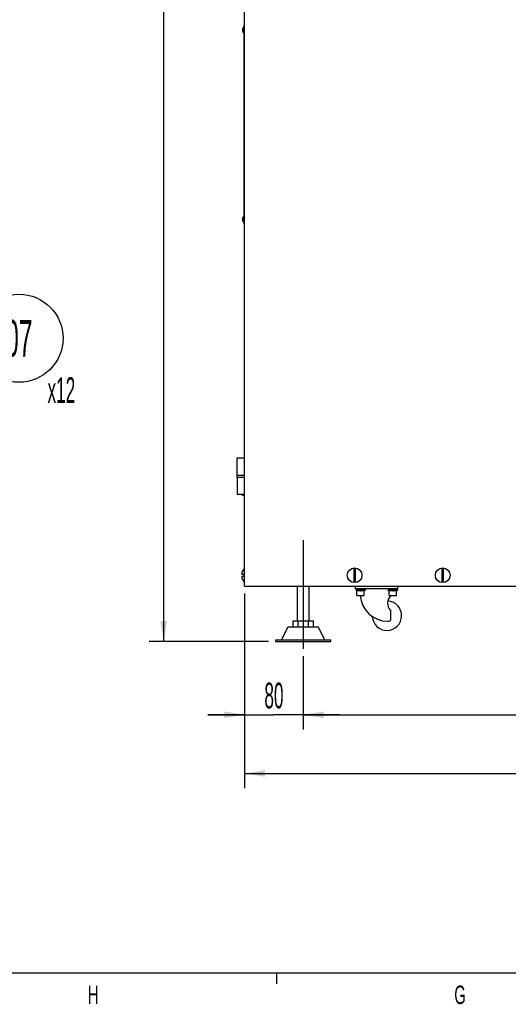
# Model space of a CAD drawing. Header units: millimetres. Extents: x 0 to 12585, y -1 to 8895.
# Tile 40 of 52: x 6690 to 7689, y 86 to 2098. Entities that reach past the tile are written whole.
import ezdxf

# ---------------------------------------------------------------- set-up
doc = ezdxf.new("R2010")
doc.units = ezdxf.units.MM
doc.header["$LTSCALE"] = 693.825
doc.linetypes.add('CENTER', pattern=[0.6, 0.375, -0.075, 0.075, -0.075])
doc.layers.get('0').update_dxf_attribs({"linetype": 'CONTINUOUS'})
for name, color, linetype in [('02___PRT_ALL_AXES', 7, 'CONTINUOUS'), ('7_ALL_FEATURES', 7, 'CONTINUOUS'), ('ALL_AXIS', 7, 'CONTINUOUS'), ('ALL_COSM_SKETCH', 7, 'CONTINUOUS')]:
    doc.layers.add(name, color=color, linetype=linetype)
doc.styles.get("Standard").update_dxf_attribs({"font": 'txt', "width": 0.5})
doc.styles.add('TEXTSTYLE_2', font='txt', dxfattribs={"width": 0.6})
doc.dimstyles.new('DIMSTYLE_1', dxfattribs={"dimtxt": 52.5, "dimasz": 41.4, "dimexe": 2, "dimexo": 1, "dimgap": 0.875, "dimtad": 1, "dimdec": 3, "dimlfac": 0.666667, "dimdsep": 46, "dimtxsty": 'Standard', "dimblk": '_FILLED', "dimblk1": '_FILLED', "dimblk2": '_FILLED', "dimcen": 0.09, "dimadec": 3, "dimazin": 2, "dimtp": 1.2, "dimtm": 1.2, "dimtfac": 1, "dimtdec": 3, "dimtofl": 0, "dimtmove": 0, "dimatfit": 3, "dimldrblk": '_FILLED', "dimfxl": 0, "dimtolj": 1, "dimarcsym": 0})
doc.dimstyles.new('DIMSTYLE_3', dxfattribs={"dimtxt": 52.5, "dimasz": 41.4, "dimexe": 2, "dimexo": 1, "dimgap": 0.875, "dimtad": 1, "dimdec": 3, "dimlfac": 0.666667, "dimdsep": 46, "dimtxsty": 'Standard', "dimblk": '_FILLED', "dimblk1": '_FILLED', "dimblk2": '_FILLED', "dimcen": 0.09, "dimadec": 3, "dimazin": 2, "dimtp": 0.3, "dimtm": 0.3, "dimtfac": 1, "dimtdec": 3, "dimtofl": 0, "dimtmove": 0, "dimatfit": 3, "dimldrblk": '_FILLED', "dimfxl": 0, "dimtolj": 1, "dimarcsym": 0})

# ---------------------------------------------------------------- blocks, each defined once
blk = doc.blocks.new('_FILLED')
at = {"color": 0, "linetype": 'ByBlock'}
blk.add_solid([(0, 0), (-1, 0.163), (-1, -0.163)], dxfattribs=at)
blk = doc.blocks.new('*D54')
at = {"color": 2, "linetype": 'Continuous'}
for p, q in [((7134.5, 3527.3), (6954.1, 3527.3)), ((6984.1, 3527.3), (6984.1, 2177.3)), ((6984.1, 827.3), (6984.1, 2177.3)), ((7198.3, 827.3), (6954.1, 827.3))]:
    blk.add_line(p, q, dxfattribs=at)
at = {"color": 2, "linetype": 'Continuous', "xscale": 41.4, "yscale": 41.4, "zscale": 41.4}
for p, rotation in [((6984.1, 3527.3), 90), ((6984.1, 827.3), 270)]:
    blk.add_blockref('_FILLED', p, dxfattribs=dict(at, rotation=rotation))
at = {"color": 2, "linetype": 'Continuous', "insert": (6918.5, 2177.3), "char_height": 52.5, "width": 105, "attachment_point": 2, "rotation": 90, "line_spacing_factor": 0.9}
blk.add_mtext('1800', dxfattribs=at)
blk = doc.blocks.new('*D59')
at = {"color": 2, "linetype": 'Continuous'}
for p, q in [((7149.5, 924.8), (7149.5, 647.3)), ((7269.5, 797.3), (7269.5, 647.3)), ((7149.5, 677.3), (7074.5, 677.3)), ((7074.5, 677.3), (7209.5, 677.3)), ((7344.5, 677.3), (7209.5, 677.3)), ((7269.5, 677.3), (7344.5, 677.3))]:
    blk.add_line(p, q, dxfattribs=at)
at = {"color": 2, "linetype": 'Continuous', "xscale": 41.4, "yscale": 41.4, "zscale": 41.4}
blk.add_blockref('_FILLED', (7149.5, 677.3), dxfattribs=at)
at = {"color": 2, "linetype": 'Continuous', "xscale": 41.4, "yscale": 41.4, "zscale": 41.4, "rotation": 180}
blk.add_blockref('_FILLED', (7269.5, 677.3), dxfattribs=at)
at = {"color": 2, "linetype": 'Continuous', "insert": (7209.5, 742.9), "char_height": 52.5, "width": 52.5, "attachment_point": 2, "line_spacing_factor": 0.9}
blk.add_mtext('80', dxfattribs=at)
blk = doc.blocks.new('*D60')
at = {"color": 2, "linetype": 'Continuous'}
for p, q in [((7269.5, 797.3), (7269.5, 647.3)), ((8829.5, 797.3), (8829.5, 647.3)), ((7269.5, 677.3), (8049.5, 677.3)), ((8829.5, 677.3), (8049.5, 677.3))]:
    blk.add_line(p, q, dxfattribs=at)
at = {"color": 2, "linetype": 'Continuous', "xscale": 41.4, "yscale": 41.4, "zscale": 41.4, "rotation": 180}
blk.add_blockref('_FILLED', (7269.5, 677.3), dxfattribs=at)
at = {"color": 2, "linetype": 'Continuous', "xscale": 41.4, "yscale": 41.4, "zscale": 41.4}
blk.add_blockref('_FILLED', (8829.5, 677.3), dxfattribs=at)
at = {"color": 2, "linetype": 'Continuous', "insert": (8049.5, 742.9), "char_height": 52.5, "width": 105, "attachment_point": 2, "line_spacing_factor": 0.9}
blk.add_mtext('1040', dxfattribs=at)
blk = doc.blocks.new('*D62')
at = {"color": 2, "linetype": 'Continuous'}
for p, q in [((7149.5, 924.8), (7149.5, 527.3)), ((8949.5, 924.8), (8949.5, 527.3)), ((7149.5, 557.3), (8049.5, 557.3)), ((8949.5, 557.3), (8049.5, 557.3))]:
    blk.add_line(p, q, dxfattribs=at)
at = {"color": 2, "linetype": 'Continuous', "xscale": 41.4, "yscale": 41.4, "zscale": 41.4, "rotation": 180}
blk.add_blockref('_FILLED', (7149.5, 557.3), dxfattribs=at)
at = {"color": 2, "linetype": 'Continuous', "xscale": 41.4, "yscale": 41.4, "zscale": 41.4}
blk.add_blockref('_FILLED', (8949.5, 557.3), dxfattribs=at)
at = {"color": 2, "linetype": 'Continuous', "insert": (8049.5, 622.9), "char_height": 52.5, "width": 105, "attachment_point": 2, "line_spacing_factor": 0.9}
blk.add_mtext('1200', dxfattribs=at)
blk = doc.blocks.new('BOM BALLOON 197_BL54', base_point=(6711.8, 1425.7))
at = {"color": 2, "linetype": 'Continuous'}
blk.add_circle((6688.2, 1446.8), 90, dxfattribs=at)
at = {"color": 2, "linetype": 'Continuous', "width": 0.5}
for s, height, p in [('507', 75, (6632, 1409.3)), ('x12', 52.5, (6746.6, 1314.6))]:
    blk.add_text(s, height=height, dxfattribs=at).set_placement(p)

msp = doc.modelspace()

# ---------------------------------------------------------------- linework, layer by layer
at = {"color": 3, "linetype": 'Continuous'}
for p, q in [((7149.5173, 939.7717), (7149.5173, 3520.3717)), ((7134.1423, 1167.0217), (7134.1423, 1202.2717)), ((7134.1424, 1202.2717), (7149.5173, 1202.2717)), ((7134.1423, 1162.5217), (7134.1423, 1127.2717)), ((7134.1424, 1167.0217), (7149.5173, 1167.0217)), ((7149.5173, 1162.5217), (7134.1424, 1162.5217)), ((7149.5173, 1127.2717), (7134.1424, 1127.2717)), ((7149.5173, 939.7717), (8949.5173, 939.7717))]:
    msp.add_line(p, q, dxfattribs=at)
at = {"color": 7, "linetype": 'Continuous'}
for p, q in [((7148.9173, 1680.7717), (7148.9173, 2085.7717)), ((7148.9173, 2085.7717), (7149.5173, 2085.7717)), ((7148.9173, 2084.2717), (7149.5173, 2084.2717)), ((7148.9173, 1682.2717), (7149.5173, 1682.2717)), ((7148.9173, 1680.7717), (7149.5173, 1680.7717)), ((7372.7923, 975.4066), (7372.7923, 949.1369)), ((7376.2423, 949.1369), (7376.2423, 975.4066)), ((7552.7923, 975.4066), (7552.7923, 949.1369)), ((7556.2423, 949.1369), (7556.2423, 975.4066)), ((7148.0173, 963.9967), (7143.5858, 963.9967)), ((7143.5858, 960.5467), (7148.0173, 960.5467)), ((7148.0173, 963.9967), (7148.0173, 960.5467)), ((7257.5173, 869.2717), (7257.5173, 939.7717)), ((7281.5173, 869.2717), (7281.5173, 939.7717)), ((7376.0173, 934.9717), (7376.0173, 939.7717)), ((7463.0173, 934.9717), (7376.0173, 934.9717)), ((7386.4212, 930.3217), (7377.3674, 930.3217)), ((7386.4212, 930.3217), (7385.3721, 932.5717)), ((7387.6625, 930.3217), (7386.6134, 932.5717)), ((7395.6672, 930.3217), (7387.6625, 930.3217)), ((7452.4212, 930.3217), (7443.3674, 930.3217)), ((7452.4212, 930.3217), (7451.3721, 932.5717)), ((7453.6625, 930.3217), (7452.6134, 932.5717)), ((7461.6672, 930.3217), (7453.6625, 930.3217)), ((7463.0173, 934.9717), (7463.0173, 939.7717)), ((7248.7327, 869.2717), (7290.3019, 869.2717)), ((7248.7327, 857.2717), (7248.7327, 869.2717)), ((7259.125, 857.2717), (7259.125, 869.2717)), ((7279.9096, 857.2717), (7279.9096, 869.2717)), ((7290.3019, 857.2717), (7290.3019, 869.2717)), ((7225.2673, 830.2717), (7238.7673, 857.2717)), ((7238.7676, 857.2717), (7300.2671, 857.2717)), ((7313.7673, 830.2717), (7300.2673, 857.2717)), ((7213.2673, 827.2717), (7213.2673, 830.2717)), ((7213.2674, 830.2717), (7325.7672, 830.2717)), ((7213.2674, 827.2717), (7325.7672, 827.2717)), ((7325.7673, 827.2717), (7325.7673, 830.2717)), ((375, 150), (12464.9998, 150))]:
    msp.add_line(p, q, dxfattribs=at)
at = {"color": 2, "linetype": 'Continuous'}
msp.add_line((7215, 150), (7215, 127.5), dxfattribs=at)
at = {"color": 7, "linetype": 'Continuous'}
for centre, radius, start, end in [((7374.5173, 962.2717), 13.2476, 82.518165, 97.481835), ((7554.5173, 962.2717), 13.2476, 82.518165, 97.481835), ((7374.5173, 962.2717), 13.2476, 262.518165, 277.481835), ((7554.5173, 962.2717), 13.2476, 262.518165, 277.481835), ((7442.0173, 924.7717), 56.25, 183.5258208, 270)]:
    msp.add_arc(centre, radius, start, end, dxfattribs=at)
at = {"layer": '02___PRT_ALL_AXES', "color": 7, "linetype": 'Continuous'}
for p, q in [((7134.5173, 1162.5217), (7134.5173, 1167.0217)), ((7447.5797, 890.1417), (7447.5797, 869.9931))]:
    msp.add_line(p, q, dxfattribs=at)
at = {"layer": '02___PRT_ALL_AXES', "color": 7, "linetype": 'CENTER'}
msp.add_line((7269.5173, 1034.2717), (7269.5173, 812.2717), dxfattribs=at)
at = {"layer": '02___PRT_ALL_AXES', "color": 7, "linetype": 'Continuous'}
for centre in [(7374.5173, 962.2717), (7554.5173, 962.2717)]:
    msp.add_circle(centre, 15, dxfattribs=at)
for centre, radius, start, end in [((7165.2673, 962.2717), 21.75, 136.397181, 175.4500532), ((7165.2673, 962.2717), 21.75, 184.5499468, 223.602819), ((7440.5173, 879.7717), 30, 183.1198301, 86.2302174), ((7464.8689, 905.0842), 22.8516, 134.6453444, 220.8360094), ((7442.0173, 879.7717), 11.25, 270, 299.6327152)]:
    msp.add_arc(centre, radius, start, end, dxfattribs=at)
at = {"layer": '7_ALL_FEATURES', "color": 7, "linetype": 'Continuous'}
msp.add_line((7142.3173, 1127.2717), (7149.5173, 1125.0217), dxfattribs=at)
at = {"layer": 'ALL_AXIS', "color": 7, "linetype": 'Continuous'}
for p, q in [((7148.4846, 2069.7217), (7148.4846, 2083.8217)), ((7148.4846, 2083.8217), (7148.9173, 2083.8217)), ((7148.4846, 2069.7217), (7148.9173, 2069.7217)), ((7148.4846, 1682.7217), (7148.4846, 1696.8217)), ((7148.4846, 1696.8217), (7148.9173, 1696.8217)), ((7148.4846, 1682.7217), (7148.9173, 1682.7217)), ((7377.1423, 934.9717), (7377.1423, 932.5717)), ((7377.1423, 932.5717), (7395.8923, 932.5717)), ((7377.3673, 932.5717), (7377.3673, 930.3217)), ((7379.0173, 921.3217), (7379.0173, 930.3217)), ((7386.4212, 930.3217), (7387.6625, 930.3217)), ((7394.0173, 921.3217), (7394.0173, 930.3217)), ((7395.6673, 932.5717), (7395.6673, 930.3217)), ((7395.8923, 934.9717), (7395.8923, 932.5717)), ((7443.1423, 934.9717), (7443.1423, 932.5717)), ((7443.1423, 932.5717), (7461.8923, 932.5717)), ((7443.3673, 932.5717), (7443.3673, 930.3217)), ((7445.0173, 921.3217), (7445.0173, 930.3217)), ((7452.4212, 930.3217), (7453.6625, 930.3217)), ((7460.0173, 921.3217), (7460.0173, 930.3217)), ((7461.6673, 932.5717), (7461.6673, 930.3217)), ((7461.8923, 934.9717), (7461.8923, 932.5717)), ((7379.0173, 921.3217), (7394.0173, 921.3217)), ((7445.0173, 921.3217), (7460.0173, 921.3217))]:
    msp.add_line(p, q, dxfattribs=at)
for centre in [(7154.3173, 2076.7717), (7154.3173, 1689.7717)]:
    msp.add_arc(centre, 9.15, 129.6019271, 230.3980729, dxfattribs=at)
at = {"layer": 'ALL_COSM_SKETCH', "color": 7, "linetype": 'Continuous'}
for points, knots in [([(7145.2779, 2077.7744), (7145.2699, 2077.7353), (7145.2577, 2077.6767), (7145.2422, 2077.5984), (7145.2343, 2077.5493), (7145.2276, 2077.5101), (7145.2235, 2077.4853), (7145.2202, 2077.4663), (7145.2171, 2077.4443), (7145.212, 2077.4047), (7145.206, 2077.3597), (7145.2003, 2077.3152), (7145.1952, 2077.2799), (7145.193, 2077.2518), (7145.1891, 2077.2119), (7145.1855, 2077.1726), (7145.1822, 2077.1384), (7145.1804, 2077.1181), (7145.1793, 2077.095), (7145.1776, 2077.067), (7145.175, 2077.0218), (7145.1723, 2076.9765), (7145.1701, 2076.9319), (7145.1694, 2076.8683), (7145.1681, 2076.8145), (7145.1673, 2076.7717)], [0, 0, 0, 0, 0.125, 0.1875, 0.25, 0.28125, 0.3125, 0.328125, 0.34375, 0.375, 0.4375, 0.46875, 0.5, 0.53125, 0.5625, 0.625, 0.65625, 0.671875, 0.6875, 0.71875, 0.75, 0.8125, 0.84375, 0.875, 1, 1, 1, 1]), ([(7145.1673, 2076.7717), (7145.168, 2076.7322), (7145.1688, 2076.6729), (7145.1707, 2076.5939), (7145.1737, 2076.5445), (7145.1756, 2076.5051), (7145.177, 2076.4802), (7145.1778, 2076.461), (7145.1797, 2076.439), (7145.1833, 2076.3992), (7145.1872, 2076.3541), (7145.1913, 2076.3095), (7145.1941, 2076.2741), (7145.1981, 2076.2462), (7145.2029, 2076.2063), (7145.208, 2076.167), (7145.2122, 2076.1328), (7145.2149, 2076.1126), (7145.2188, 2076.0897), (7145.2233, 2076.0619), (7145.2307, 2076.0169), (7145.2379, 2075.9719), (7145.2455, 2075.9275), (7145.2587, 2075.8647), (7145.2693, 2075.8114), (7145.2779, 2075.769)], [0, 0, 0, 0, 0.125, 0.1875, 0.25, 0.28125, 0.3125, 0.328125, 0.34375, 0.375, 0.4375, 0.46875, 0.5, 0.53125, 0.5625, 0.625, 0.65625, 0.671875, 0.6875, 0.71875, 0.75, 0.8125, 0.84375, 0.875, 1, 1, 1, 1]), ([(7146.2038, 2079.7628), (7146.1775, 2079.7247), (7146.1249, 2079.6487), (7146.0593, 2079.5534), (7146.0131, 2079.4872), (7145.9871, 2079.4485), (7145.9625, 2079.4062), (7145.9312, 2079.3545), (7145.894, 2079.2921), (7145.8565, 2079.2296), (7145.8258, 2079.1778), (7145.8, 2079.1359), (7145.7788, 2079.0957), (7145.7438, 2079.0262), (7145.7029, 2078.9464), (7145.6673, 2078.8769), (7145.6472, 2078.8367), (7145.6314, 2078.8078), (7145.6181, 2078.7744), (7145.5996, 2078.7315), (7145.5675, 2078.6556), (7145.5309, 2078.5693), (7145.4982, 2078.4933), (7145.4806, 2078.4505), (7145.4674, 2078.4098), (7145.4493, 2078.3581), (7145.4283, 2078.2964), (7145.407, 2078.2348), (7145.3896, 2078.183), (7145.375, 2078.1426), (7145.3628, 2078.0986), (7145.3425, 2078.02), (7145.313, 2077.9085), (7145.2896, 2077.8191), (7145.2779, 2077.7744)], [0, 0, 0, 0, 0.0625, 0.125, 0.15625, 0.171875, 0.1875, 0.21875, 0.25, 0.28125, 0.3125, 0.328125, 0.34375, 0.375, 0.4375, 0.46875, 0.484375, 0.5, 0.515625, 0.53125, 0.5625, 0.625, 0.65625, 0.671875, 0.6875, 0.71875, 0.75, 0.78125, 0.8125, 0.828125, 0.84375, 0.875, 0.9375, 1, 1, 1, 1]), ([(7145.2779, 2075.769), (7145.2887, 2075.7274), (7145.3103, 2075.6441), (7145.3376, 2075.5399), (7145.356, 2075.4673), (7145.3677, 2075.4252), (7145.3834, 2075.3808), (7145.4017, 2075.3261), (7145.4242, 2075.2602), (7145.4465, 2075.1943), (7145.4654, 2075.1397), (7145.4799, 2075.0951), (7145.4966, 2075.0539), (7145.5268, 2074.9833), (7145.561, 2074.9019), (7145.5907, 2074.831), (7145.6083, 2074.7903), (7145.6199, 2074.7604), (7145.6373, 2074.728), (7145.6584, 2074.6856), (7145.6964, 2074.6111), (7145.7394, 2074.5263), (7145.777, 2074.4515), (7145.7988, 2074.4097), (7145.8224, 2074.3713), (7145.8512, 2074.3222), (7145.8861, 2074.2637), (7145.9208, 2074.2052), (7145.9503, 2074.1563), (7145.9726, 2074.1176), (7145.9929, 2074.0873), (7146.0141, 2074.0565), (7146.0562, 2073.9953), (7146.1195, 2073.9033), (7146.1757, 2073.8215), (7146.2038, 2073.7807)], [0, 0, 0, 0, 0.0625, 0.125, 0.15625, 0.171875, 0.1875, 0.21875, 0.25, 0.28125, 0.3125, 0.328125, 0.34375, 0.375, 0.4375, 0.46875, 0.484375, 0.5, 0.515625, 0.53125, 0.5625, 0.625, 0.65625, 0.671875, 0.6875, 0.71875, 0.75, 0.78125, 0.8125, 0.828125, 0.84375, 0.859375, 0.875, 0.9375, 1, 1, 1, 1]), ([(7145.2779, 1690.7744), (7145.2699, 1690.7353), (7145.2577, 1690.6767), (7145.2422, 1690.5984), (7145.2343, 1690.5493), (7145.2276, 1690.5101), (7145.2235, 1690.4853), (7145.2202, 1690.4663), (7145.2171, 1690.4443), (7145.212, 1690.4047), (7145.206, 1690.3597), (7145.2003, 1690.3152), (7145.1952, 1690.2799), (7145.193, 1690.2518), (7145.1891, 1690.2119), (7145.1855, 1690.1726), (7145.1822, 1690.1384), (7145.1804, 1690.1181), (7145.1793, 1690.095), (7145.1776, 1690.067), (7145.175, 1690.0218), (7145.1723, 1689.9765), (7145.1701, 1689.9319), (7145.1694, 1689.8683), (7145.1681, 1689.8145), (7145.1673, 1689.7717)], [0, 0, 0, 0, 0.125, 0.1875, 0.25, 0.28125, 0.3125, 0.328125, 0.34375, 0.375, 0.4375, 0.46875, 0.5, 0.53125, 0.5625, 0.625, 0.65625, 0.671875, 0.6875, 0.71875, 0.75, 0.8125, 0.84375, 0.875, 1, 1, 1, 1]), ([(7146.2038, 1692.7628), (7146.1775, 1692.7247), (7146.1249, 1692.6487), (7146.0593, 1692.5534), (7146.0131, 1692.4872), (7145.9871, 1692.4485), (7145.9625, 1692.4062), (7145.9312, 1692.3545), (7145.894, 1692.2921), (7145.8565, 1692.2296), (7145.8258, 1692.1778), (7145.8, 1692.1359), (7145.7788, 1692.0957), (7145.7438, 1692.0262), (7145.7029, 1691.9464), (7145.6673, 1691.8769), (7145.6472, 1691.8367), (7145.6314, 1691.8078), (7145.6181, 1691.7744), (7145.5996, 1691.7315), (7145.5675, 1691.6556), (7145.5309, 1691.5693), (7145.4982, 1691.4933), (7145.4806, 1691.4505), (7145.4674, 1691.4098), (7145.4493, 1691.3581), (7145.4283, 1691.2964), (7145.407, 1691.2348), (7145.3896, 1691.183), (7145.375, 1691.1426), (7145.3628, 1691.0986), (7145.3425, 1691.02), (7145.313, 1690.9085), (7145.2896, 1690.8191), (7145.2779, 1690.7744)], [0, 0, 0, 0, 0.0625, 0.125, 0.15625, 0.171875, 0.1875, 0.21875, 0.25, 0.28125, 0.3125, 0.328125, 0.34375, 0.375, 0.4375, 0.46875, 0.484375, 0.5, 0.515625, 0.53125, 0.5625, 0.625, 0.65625, 0.671875, 0.6875, 0.71875, 0.75, 0.78125, 0.8125, 0.828125, 0.84375, 0.875, 0.9375, 1, 1, 1, 1]), ([(7145.1673, 1689.7717), (7145.168, 1689.7322), (7145.1688, 1689.6729), (7145.1707, 1689.5939), (7145.1737, 1689.5445), (7145.1756, 1689.5051), (7145.177, 1689.4802), (7145.1778, 1689.461), (7145.1797, 1689.439), (7145.1833, 1689.3992), (7145.1872, 1689.3541), (7145.1913, 1689.3095), (7145.1941, 1689.2741), (7145.1981, 1689.2462), (7145.2029, 1689.2063), (7145.208, 1689.167), (7145.2122, 1689.1328), (7145.2149, 1689.1126), (7145.2188, 1689.0897), (7145.2233, 1689.0619), (7145.2307, 1689.0169), (7145.2379, 1688.9719), (7145.2455, 1688.9275), (7145.2587, 1688.8647), (7145.2693, 1688.8114), (7145.2779, 1688.769)], [0, 0, 0, 0, 0.125, 0.1875, 0.25, 0.28125, 0.3125, 0.328125, 0.34375, 0.375, 0.4375, 0.46875, 0.5, 0.53125, 0.5625, 0.625, 0.65625, 0.671875, 0.6875, 0.71875, 0.75, 0.8125, 0.84375, 0.875, 1, 1, 1, 1]), ([(7145.2779, 1688.769), (7145.2887, 1688.7274), (7145.3103, 1688.6441), (7145.3376, 1688.5399), (7145.356, 1688.4673), (7145.3677, 1688.4252), (7145.3834, 1688.3808), (7145.4017, 1688.3261), (7145.4242, 1688.2602), (7145.4465, 1688.1943), (7145.4654, 1688.1397), (7145.4799, 1688.0951), (7145.4966, 1688.0539), (7145.5268, 1687.9833), (7145.561, 1687.9019), (7145.5907, 1687.831), (7145.6083, 1687.7903), (7145.6199, 1687.7604), (7145.6373, 1687.728), (7145.6584, 1687.6856), (7145.6964, 1687.6111), (7145.7394, 1687.5263), (7145.777, 1687.4515), (7145.7988, 1687.4097), (7145.8224, 1687.3713), (7145.8512, 1687.3222), (7145.8861, 1687.2637), (7145.9208, 1687.2052), (7145.9503, 1687.1563), (7145.9726, 1687.1176), (7145.9929, 1687.0873), (7146.0141, 1687.0565), (7146.0562, 1686.9953), (7146.1195, 1686.9033), (7146.1757, 1686.8215), (7146.2038, 1686.7807)], [0, 0, 0, 0, 0.0625, 0.125, 0.15625, 0.171875, 0.1875, 0.21875, 0.25, 0.28125, 0.3125, 0.328125, 0.34375, 0.375, 0.4375, 0.46875, 0.484375, 0.5, 0.515625, 0.53125, 0.5625, 0.625, 0.65625, 0.671875, 0.6875, 0.71875, 0.75, 0.78125, 0.8125, 0.828125, 0.84375, 0.859375, 0.875, 0.9375, 1, 1, 1, 1])]:
    msp.add_open_spline(points, degree=3, knots=knots, dxfattribs=at)

# ---------------------------------------------------------------- block references
at = {"color": 2, "linetype": 'Continuous'}
msp.add_blockref('BOM BALLOON 197_BL54', (6711.8196, 1425.6999), dxfattribs=at)

# ---------------------------------------------------------------- texts
at = {"color": 2, "linetype": 'Continuous', "char_height": 37.5, "width": 22.5, "attachment_point": 2, "line_spacing_factor": 0.9, "style": 'TEXTSTYLE_2'}
for s, insert in [('H', (6839.9998, 123.75)), ('G', (7589.9998, 123.75))]:
    msp.add_mtext(s, dxfattribs=dict(at, insert=insert))

# ---------------------------------------------------------------- dimensions: what is measured, and where the dimension line sits
at = {"color": 2, "linetype": 'Continuous'}
for base, p1, p2, angle, dimstyle, picture, middle in [((6984.1473, 3527.2717), (7199.2673, 827.2717), (7135.5173, 3527.2717), 90, 'DIMSTYLE_1', '*D54', (6984.1473, 2180.5528)), ((7149.5173, 677.2717), (7269.5173, 798.2717), (7149.5173, 925.7717), 180, 'DIMSTYLE_3', '*D59', (7208.6972, 677.2717))]:
    dim = msp.add_linear_dim(base=base, p1=p1, p2=p2, angle=angle, dimstyle=dimstyle, dxfattribs=at)
    dim.commit()
    dim.dimension.update_dxf_attribs({"geometry": picture, "text_midpoint": middle, "dimtype": 160})
for base, p1, p2, picture, middle in [((8949.5173, 557.2717), (7149.5173, 925.7717), (8949.5173, 925.7717), '*D62', (8052.7984, 557.2717)), ((8829.5173, 677.2717), (7269.5173, 798.2717), (8829.5173, 798.2717), '*D60', (8052.7984, 677.2717))]:
    dim = msp.add_linear_dim(base=base, p1=p1, p2=p2, dimstyle='DIMSTYLE_1', dxfattribs=at)
    dim.commit()
    dim.dimension.update_dxf_attribs({"geometry": picture, "text_midpoint": middle, "dimtype": 160})

doc.saveas('drawing.dxf')
